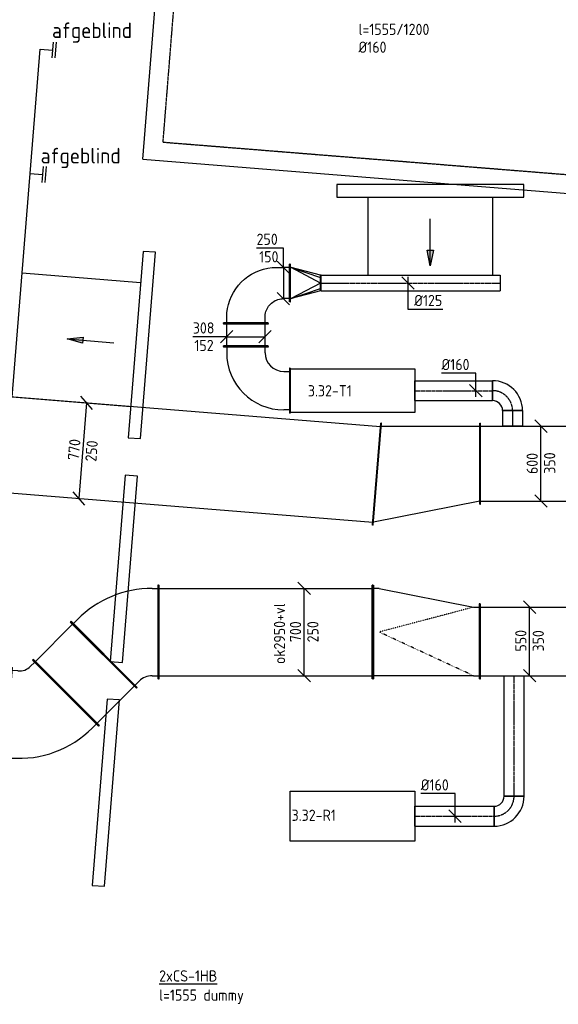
# Model space of a CAD drawing. Header units: millimetres. Extents: x -2745 to 52607, y -299 to 65129.
# Tile 15 of 40: x 11707 to 16027, y 20367 to 28258. Entities that reach past the tile are written whole.
import ezdxf

# ---------------------------------------------------------------- set-up
doc = ezdxf.new("R2010")
doc.units = ezdxf.units.MM
for name, pattern in [('2322107', [2000, 1000, 1000]), ('2322108', [7, 5, -2]), ('CENTER2', [28.575, 19.05, -3.175, 3.175, -3.175]), ('SMALL_DASH', [1.5, 0.5, -1])]:
    doc.linetypes.add(name, pattern=pattern)
for name, color, linetype in [('WL561---_AANVOER', 1, '2322107'), ('WL561---_RETOUR', 5, '2322108'), ('WL570---_APP', 2, 'Continuous'), ('WL570---_RETOUR_D', 4, 'Continuous'), ('WL570---_RETOUR_HL', 1, 'CENTER2'), ('WL570---_TOEVOER', 3, 'Continuous'), ('WL570---_TOEVOER_D', 3, 'Continuous'), ('WL570---_TOEVOER_HL', 1, 'CENTER2'), ('WL570---_TOEVOER_RST', 3, 'Continuous'), ('WM570---', 1, 'Continuous'), ('WM570---_RETOUR', 1, 'Continuous'), ('WM570---_TOEVOER', 1, 'Continuous')]:
    doc.layers.add(name, color=color, linetype=linetype)
doc.styles.add('STABICAD-018', font='ISOCP.SHX', dxfattribs={"height": 90})
doc.styles.add('STABICAD-025', font='ISOCP.SHX', dxfattribs={"height": 125})

# ---------------------------------------------------------------- blocks, each defined once
blk = doc.blocks.new('*U355')
at = {"color": 0, "linetype": 'Continuous'}
for p, q in [((0, 410, -3075), (5, 410, -3075)), ((0, -410, -3075), (0, 410, -3075)), ((5, -410, -3075), (5, 410, -3075)), ((3953.9, 410, -3075), (3948.9, 410, -3075)), ((3948.9, -410, -3075), (3948.9, 410, -3075)), ((3953.9, -410, -3075), (3953.9, 410, -3075)), ((5, 385, -3075), (3948.9, 385, -3075)), ((5, -385, -3075), (3948.9, -385, -3075)), ((0, -410, -3075), (5, -410, -3075)), ((3953.9, -410, -3075), (3948.9, -410, -3075))]:
    blk.add_line(p, q, dxfattribs=at)
at = {"layer": 'WM570---', "color": 2, "style": 'STABICAD-018'}
for tag, p in [('POSITIONCODE', (11392.9, 25020.4, 3075)), ('SECTIONCODE', (11392.9, 25020.4, 3075)), ('CODE', (10633.9, 24930.8, 3075))]:
    blk.add_attdef(tag, p, '', height=1.8, rotation=90, dxfattribs=at)
blk = doc.blocks.new('*U356')
at = {"color": 0, "linetype": 'Continuous'}
for p, q in [((76.6, 329.9, -3075), (-15, 437.6, -3075)), ((-30.8, -383.8, -3075), (30.8, 383.8, -3075)), ((15, -437.6, -3075), (-76.6, -329.9, -3075))]:
    blk.add_line(p, q, dxfattribs=at)
at = {"color": 0, "linetype": 'Continuous', "style": 'STABICAD-018'}
for s, p in [('770', (-31.4, -78.8, -3075)), ('250', (108.1, -91.1, -3075))]:
    blk.add_text(s, height=90, rotation=85.41265, dxfattribs=at).set_placement(p)
at = {"layer": 'WM570---', "color": 2, "style": 'STABICAD-018'}
blk.add_attdef('CODE', (12213.4, 24804.1, 3075), '', height=1.8, dxfattribs=at)
blk = doc.blocks.new('*U361')
at = {"color": 0, "linetype": 'Continuous'}
for p, q in [((0, 325, -3025), (5, 325, -3025)), ((0, -325, -3025), (0, 325, -3025)), ((5, -325, -3025), (5, 325, -3025)), ((2759.4, 325, -3025), (2754.4, 325, -3025)), ((2754.4, -325, -3025), (2754.4, 325, -3025)), ((2759.4, -325, -3025), (2759.4, 325, -3025)), ((5, 300, -3025), (2754.4, 300, -3025)), ((5, -300, -3025), (2754.4, -300, -3025)), ((0, -325, -3025), (5, -325, -3025)), ((2759.4, -325, -3025), (2754.4, -325, -3025))]:
    blk.add_line(p, q, dxfattribs=at)
at = {"layer": 'WM570---', "color": 2, "style": 'STABICAD-018'}
for tag, p in [('POSITIONCODE', (16178.9, 24850, 3025)), ('SECTIONCODE', (15398.1, 24700, 3025)), ('CODE', (15398.1, 24700, 3025))]:
    blk.add_attdef(tag, p, '', height=1.8, dxfattribs=at)
blk = doc.blocks.new('*U362')
at = {"color": 0, "linetype": 'Continuous'}
for p, q in [((50, 250, -3025), (-50, 350, -3025)), ((0, -300, -3025), (0, 300, -3025)), ((50, -350, -3025), (-50, -250, -3025))]:
    blk.add_line(p, q, dxfattribs=at)
at = {"color": 0, "linetype": 'Continuous', "style": 'STABICAD-018'}
for s, p in [('600', (-25, -83.7, -3025)), ('350', (115, -81, -3025))]:
    blk.add_text(s, height=90, rotation=90, dxfattribs=at).set_placement(p)
at = {"layer": 'WM570---', "color": 2, "style": 'STABICAD-018'}
blk.add_attdef('CODE', (15888, 24700, 3025), '', height=1.8, dxfattribs=at)
blk = doc.blocks.new('*U358')
at = {"color": 0, "linetype": 'Continuous'}
for p, q in [((0, 300, -3025), (5, 300, -3025)), ((0, -300, -3025), (0, 300, -3025)), ((5, -300, -3025), (5, 300, -3025)), ((5, 275, -3025), (2758.8, 275, -3025)), ((2763.8, 300, -3025), (2758.8, 300, -3025)), ((2758.8, -300, -3025), (2758.8, 300, -3025)), ((2763.8, -300, -3025), (2763.8, 300, -3025)), ((0, -300, -3025), (5, -300, -3025)), ((5, -275, -3025), (2758.8, -275, -3025)), ((2763.8, -300, -3025), (2758.8, -300, -3025))]:
    blk.add_line(p, q, dxfattribs=at)
at = {"layer": 'WM570---', "color": 2, "style": 'STABICAD-018'}
for tag, p in [('SECTIONCODE', (16432, 23425, 3025)), ('POSITIONCODE', (16432, 23425, 3025)), ('CODE', (15398.1, 23275, 3025))]:
    blk.add_attdef(tag, p, '', height=1.8, dxfattribs=at)
blk = doc.blocks.new('*U359')
at = {"color": 0, "linetype": 'Continuous'}
for p, q in [((0, 300, -3025), (5, 300, -3025)), ((0, -300, -3025), (0, 300, -3025)), ((5, -300, -3025), (5, 300, -3025)), ((50, 275, -3025), (5, 275, -3025)), ((50, 275, -3025), (808.4, 275, -3025)), ((808.4, 275, -3025), (853.4, 275, -3025)), ((858.4, 300, -3025), (853.4, 300, -3025)), ((853.4, -450, -3025), (853.4, 300, -3025)), ((858.4, -450, -3025), (858.4, 300, -3025)), ((0, -300, -3025), (5, -300, -3025)), ((50, -275, -3025), (5, -275, -3025)), ((808.4, -425, -3025), (50, -275, -3025)), ((808.4, -425, -3025), (853.4, -425, -3025)), ((858.4, -450, -3025), (853.4, -450, -3025))]:
    blk.add_line(p, q, dxfattribs=at)
at = {"color": 2, "linetype": 'SMALL_DASH'}
for p in [(50, 275, -175), (50, -275, -175)]:
    blk.add_line(p, (808.4, -75, -75), dxfattribs=at)
at = {"layer": 'WM570---', "color": 2, "style": 'STABICAD-018'}
for tag in ['SECTIONCODE', 'CODE', 'POSITIONCODE']:
    blk.add_attdef(tag, (15398.1, 23275, 3025), '', height=1.8, dxfattribs=at)
blk = doc.blocks.new('*U923')
at = {"color": 0, "linetype": 'Continuous'}
for p, q in [((50, 300, -3075), (-50, 400, -3075)), ((0, -350, -3075), (0, 350, -3075)), ((50, -400, -3075), (-50, -300, -3075))]:
    blk.add_line(p, q, dxfattribs=at)
at = {"color": 0, "linetype": 'Continuous', "style": 'STABICAD-018'}
for s, p in [('700', (-25, -81, -3075)), ('250', (115, -82.2, -3075))]:
    blk.add_text(s, height=90, rotation=90, dxfattribs=at).set_placement(p)
at = {"layer": 'WM570---_RETOUR', "color": 2, "style": 'STABICAD-018'}
blk.add_attdef('CODE', (13988.7, 23350, 3075), '', height=1.8, dxfattribs=at)
blk = doc.blocks.new('*U370')
at = {"color": 0, "linetype": 'Continuous'}
for p, q in [((-101, 393.9, -3075), (-69.2, 425.8, -3075)), ((-83.4, 447, -3075), (-86.9, 443.4, -3075)), ((443.4, -86.9, -3075), (-86.9, 443.4, -3075)), ((447, -83.4, -3075), (-83.4, 447, -3075)), ((-257.1, 375, -3075), (-252.1, 375, -3075)), ((-257.1, -375, -3075), (-257.1, 375, -3075)), ((-252.1, -375, -3075), (-252.1, 375, -3075)), ((-207.1, 350, -3075), (-252.1, 350, -3075)), ((393.9, -101, -3075), (425.8, -69.2, -3075)), ((447, -83.4, -3075), (443.4, -86.9, -3075)), ((-257.1, -375, -3075), (-252.1, -375, -3075)), ((-207.1, -350, -3075), (-252.1, -350, -3075))]:
    blk.add_line(p, q, dxfattribs=at)
for radius in [150, 850]:
    blk.add_arc((-207.1, 500, -3075), radius, 270, 315, dxfattribs=at)
at = {"layer": 'WM570---_TOEVOER', "color": 2, "style": 'STABICAD-018'}
for tag in ['CODE', 'SECTIONCODE', 'POSITIONCODE']:
    blk.add_attdef(tag, (12563.4, 23350, 3075), '', height=1.8, dxfattribs=at)
blk = doc.blocks.new('*U369')
at = {"color": 0, "linetype": 'Continuous'}
for p, q in [((0, 375, -3075), (5, 375, -3075)), ((0, -375, -3075), (0, 375, -3075)), ((5, -375, -3075), (5, 375, -3075)), ((5, 350, -3075), (425.9, 350, -3075)), ((430.9, 375, -3075), (425.9, 375, -3075)), ((425.9, -375, -3075), (425.9, 375, -3075)), ((430.9, -375, -3075), (430.9, 375, -3075)), ((0, -375, -3075), (5, -375, -3075)), ((5, -350, -3075), (425.9, -350, -3075)), ((430.9, -375, -3075), (425.9, -375, -3075))]:
    blk.add_line(p, q, dxfattribs=at)
at = {"layer": 'WM570---_TOEVOER', "color": 2, "style": 'STABICAD-018'}
for tag in ['CODE', 'SECTIONCODE', 'POSITIONCODE']:
    blk.add_attdef(tag, (12381.6, 23168.2, 3075), '', height=1.8, dxfattribs=at)
blk = doc.blocks.new('*U368')
at = {"color": 0, "linetype": 'Continuous'}
for p, q in [((-123.2, 395.1, -3075), (-94.1, 429.4, -3075)), ((-109.9, 449.4, -3075), (-113.1, 445.6, -3075)), ((457.9, -40.6, -3075), (-113.1, 445.6, -3075)), ((461.2, -36.8, -3075), (-109.9, 449.4, -3075)), ((-271, 375, -3075), (-266, 375, -3075)), ((-271, -375, -3075), (-271, 375, -3075)), ((-266, -375, -3075), (-266, 375, -3075)), ((-221, 350, -3075), (-266, 350, -3075)), ((409.7, -58.7, -3075), (438.9, -24.4, -3075)), ((461.2, -36.8, -3075), (457.9, -40.6, -3075)), ((-271, -375, -3075), (-266, -375, -3075)), ((-221, -350, -3075), (-266, -350, -3075))]:
    blk.add_line(p, q, dxfattribs=at)
for radius in [128.4, 828.4]:
    blk.add_arc((-221, 478.4, -3075), radius, 270, 319.58735, dxfattribs=at)
at = {"layer": 'WM570---_TOEVOER', "color": 2, "style": 'STABICAD-018'}
for tag in ['SECTIONCODE', 'CODE', 'POSITIONCODE']:
    blk.add_attdef(tag, (11885.3, 22671.9, 3075), '', height=1.8, dxfattribs=at)
blk = doc.blocks.new('*U436')
at = {"color": 0, "linetype": 'Continuous'}
for p, q in [((50, 225, -3025), (-50, 325, -3025)), ((0, -275, -3025), (0, 275, -3025)), ((50, -325, -3025), (-50, -225, -3025))]:
    blk.add_line(p, q, dxfattribs=at)
at = {"color": 0, "linetype": 'Continuous', "style": 'STABICAD-018'}
for s, p in [('550', (-25, -81, -3025)), ('350', (115, -81, -3025))]:
    blk.add_text(s, height=90, rotation=90, dxfattribs=at).set_placement(p)
at = {"layer": 'WM570---', "color": 2, "style": 'STABICAD-018'}
blk.add_attdef('CODE', (15796.6, 23275, 3025), '', height=1.8, dxfattribs=at)
blk = doc.blocks.new('*U367')
at = {"color": 0, "linetype": 'Continuous'}
for p, q in [((0, 375, -3075), (5, 375, -3075)), ((0, -375, -3075), (0, 375, -3075)), ((5, -375, -3075), (5, 375, -3075)), ((5, 350, -3075), (1714.2, 350, -3075)), ((1719.2, 375, -3075), (1714.2, 375, -3075)), ((1714.2, -375, -3075), (1714.2, 375, -3075)), ((1719.2, -375, -3075), (1719.2, 375, -3075)), ((0, -375, -3075), (5, -375, -3075)), ((5, -350, -3075), (1714.2, -350, -3075)), ((1719.2, -375, -3075), (1714.2, -375, -3075))]:
    blk.add_line(p, q, dxfattribs=at)
at = {"layer": 'WM570---_TOEVOER', "color": 2, "style": 'STABICAD-018'}
for tag in ['CODE', 'SECTIONCODE', 'POSITIONCODE']:
    blk.add_attdef(tag, (12820.5, 23350, 3075), '', height=1.8, dxfattribs=at)
blk = doc.blocks.new('*U390')
at = {"color": 0, "linetype": 'Continuous'}
for p, q in [((-354, 179, -3000), (-349, 179, -3000)), ((-354, -179, -3000), (-354, 179, -3000)), ((-349, -179, -3000), (-349, 179, -3000)), ((-349, 154, -3000), (-304, 154, -3000)), ((-304, -154, -3000), (-349, -154, -3000)), ((-354, -179, -3000), (-349, -179, -3000)), ((-154, -304, -3000), (-154, -349, -3000)), ((154, -349, -3000), (154, -304, -3000)), ((-179, -354, -3000), (-179, -349, -3000)), ((-179, -349, -3000), (179, -349, -3000)), ((-179, -354, -3000), (179, -354, -3000)), ((179, -354, -3000), (179, -349, -3000))]:
    blk.add_line(p, q, dxfattribs=at)
for radius in [458, 150]:
    blk.add_arc((-304, -304, -3000), radius, 0, 90, dxfattribs=at)
at = {"layer": 'WM570---', "color": 2, "style": 'STABICAD-018'}
for tag in ['CODE', 'SECTIONCODE', 'POSITIONCODE']:
    blk.add_attdef(tag, (13521, 24910, 3000), '', height=1.8, dxfattribs=at)
blk = doc.blocks.new('*U392')
at = {"color": 0, "linetype": 'Continuous'}
for p, q in [((-59.7, 0, -3000), (-271.7, 0, -3000)), ((0, 0, -3000), (-59.7, 0, -3000)), ((-50, -50, -3000), (50, 50, -3000)), ((0, 0, -3000), (308, 0, -3000)), ((258, -50, -3000), (358, 50, -3000))]:
    blk.add_line(p, q, dxfattribs=at)
at = {"color": 0, "linetype": 'Continuous', "style": 'STABICAD-018'}
for s, p in [('308', (-271.7, 25, -3000)), ('152', (-259.1, -115, -3000))]:
    blk.add_text(s, height=90, dxfattribs=at).set_placement(p)
at = {"layer": 'WM570---', "color": 2, "style": 'STABICAD-018'}
blk.add_attdef('CODE', (13367, 25638.7, 3000), '', height=1.8, dxfattribs=at)
blk = doc.blocks.new('*U391')
at = {"color": 0, "linetype": 'Continuous'}
for p, q in [((0, 179, -3000), (5, 179, -3000)), ((0, -179, -3000), (0, 179, -3000)), ((5, -179, -3000), (5, 179, -3000)), ((183.6, 179, -3000), (178.6, 179, -3000)), ((178.6, -179, -3000), (178.6, 179, -3000)), ((183.6, -179, -3000), (183.6, 179, -3000)), ((5, 154, -3000), (178.6, 154, -3000)), ((5, -154, -3000), (178.6, -154, -3000)), ((0, -179, -3000), (5, -179, -3000)), ((183.6, -179, -3000), (178.6, -179, -3000))]:
    blk.add_line(p, q, dxfattribs=at)
at = {"layer": 'WM570---', "color": 2, "style": 'STABICAD-018'}
for tag, p in [('POSITIONCODE', (13671, 25730.1, 3000)), ('CODE', (13521, 25638.7, 3000)), ('SECTIONCODE', (13521, 25638.7, 3000))]:
    blk.add_attdef(tag, p, '', height=1.8, dxfattribs=at)
blk = doc.blocks.new('*U389')
at = {"color": 0, "linetype": 'Continuous'}
for p, q in [((-325, 179, -3000), (-320, 179, -3000)), ((-325, -179, -3000), (-325, 179, -3000)), ((-320, -179, -3000), (-320, 179, -3000)), ((-320, 154, -3000), (-275, 154, -3000)), ((-275, 154, -3000), (-240.1, 152.5, -3000)), ((-240.1, 152.5, -3000), (-205.5, 147.9, -3000)), ((-205.5, 147.9, -3000), (-171.5, 140.4, -3000)), ((-171.5, 140.4, -3000), (-138.2, 129.9, -3000)), ((-138.2, 129.9, -3000), (-106, 116.5, -3000)), ((-106, 116.5, -3000), (-75, 100.4, -3000)), ((-75, 100.4, -3000), (-45.6, 81.7, -3000)), ((-45.6, 81.7, -3000), (-17.9, 60.4, -3000)), ((-17.9, 60.4, -3000), (7.8, 36.8, -3000)), ((7.8, 36.8, -3000), (31.4, 11.1, -3000)), ((31.4, 11.1, -3000), (52.7, -16.6, -3000)), ((52.7, -16.6, -3000), (71.4, -46, -3000)), ((71.4, -46, -3000), (87.5, -77, -3000)), ((87.5, -77, -3000), (100.9, -109.2, -3000)), ((-320, -154, -3000), (-275, -154, -3000)), ((-275, -154, -3000), (-263.2, -154.5, -3000)), ((-263.2, -154.5, -3000), (-251.5, -155.8, -3000)), ((-251.5, -155.8, -3000), (-240, -158.1, -3000)), ((100.9, -109.2, -3000), (111.4, -142.5, -3000)), ((111.4, -142.5, -3000), (118.9, -176.5, -3000)), ((-325, -179, -3000), (-320, -179, -3000)), ((-240, -158.1, -3000), (-228.6, -161.3, -3000)), ((-228.6, -161.3, -3000), (-217.6, -165.4, -3000)), ((-217.6, -165.4, -3000), (-206.9, -170.3, -3000)), ((-206.9, -170.3, -3000), (-196.6, -176.1, -3000)), ((-196.6, -176.1, -3000), (-186.8, -182.6, -3000)), ((-186.8, -182.6, -3000), (-177.6, -189.9, -3000)), ((-177.6, -189.9, -3000), (-168.9, -197.9, -3000)), ((-168.9, -197.9, -3000), (-160.9, -206.6, -3000)), ((-160.9, -206.6, -3000), (-153.6, -215.8, -3000)), ((-153.6, -215.8, -3000), (-147.1, -225.6, -3000)), ((-147.1, -225.6, -3000), (-141.3, -235.9, -3000)), ((-141.3, -235.9, -3000), (-136.4, -246.6, -3000)), ((118.9, -176.5, -3000), (123.5, -211.1, -3000)), ((123.5, -211.1, -3000), (125, -246, -3000)), ((-136.4, -246.6, -3000), (-132.3, -257.6, -3000)), ((-132.3, -257.6, -3000), (-129.1, -269, -3000)), ((-129.1, -269, -3000), (-126.8, -280.5, -3000)), ((-126.8, -280.5, -3000), (-125.5, -292.2, -3000)), ((-125.5, -292.2, -3000), (-125, -304, -3000)), ((-125, -349, -3000), (-125, -304, -3000)), ((125, -246, -3000), (125, -275, -3000)), ((125, -275, -3000), (125, -304, -3000)), ((125, -349, -3000), (125, -304, -3000)), ((-150, -354, -3000), (-150, -349, -3000)), ((-150, -349, -3000), (150, -349, -3000)), ((-150, -354, -3000), (150, -354, -3000)), ((150, -354, -3000), (150, -349, -3000))]:
    blk.add_line(p, q, dxfattribs=at)
at = {"layer": 'WM570---', "color": 2, "style": 'STABICAD-018'}
for tag in ['CODE', 'SECTIONCODE', 'POSITIONCODE']:
    blk.add_attdef(tag, (13521, 26147.4, 3000), '', height=1.8, dxfattribs=at)
blk = doc.blocks.new('*U386')
at = {"color": 0, "linetype": 'Continuous'}
for p, q in [((0, 155.6, -3000), (-214.4, 155.6, -3000)), ((0, 0, -3000), (0, 155.6, -3000)), ((50, -50, -3000), (-50, 50, -3000)), ((0, 0, -3000), (0, -250, -3000)), ((50, -300, -3000), (-50, -200, -3000))]:
    blk.add_line(p, q, dxfattribs=at)
at = {"color": 0, "linetype": 'Continuous', "style": 'STABICAD-018'}
for s, p in [('250', (-214.4, 180.6, -3000)), ('150', (-194.1, 40.6, -3000))]:
    blk.add_text(s, height=90, dxfattribs=at).set_placement(p)
at = {"layer": 'WM570---_TOEVOER', "color": 2, "style": 'STABICAD-018'}
blk.add_attdef('CODE', (13961, 26272.4, 3000), '', height=1.8, dxfattribs=at)
blk = doc.blocks.new('*U388')
at = {"color": 0, "linetype": 'Continuous'}
for p, q in [((-5, 150, -3000), (0, 150, -3000)), ((-5, -150, -3000), (-5, 150, -3000)), ((0, -150, -3000), (0, 150, -3000)), ((0, 125, -3000), (5, 125, -3000)), ((240, 0, -3000), (5, 125, -3000)), ((5, 125, -3000), (240, 44.2, -3000)), ((240, 62.5, -3000), (5, 125, -3000)), ((245, 62.5, -3000), (240, 62.5, -3000)), ((240, -62.5, -3000), (240, 62.5, -3000)), ((245, -62.5, -3000), (245, 62.5, -3000)), ((240, 0, -3000), (5, -125, -3000)), ((5, -125, -3000), (240, -44.2, -3000)), ((240, -62.5, -3000), (5, -125, -3000)), ((245, -62.5, -3000), (240, -62.5, -3000)), ((-5, -150, -3000), (0, -150, -3000)), ((5, -125, -3000), (0, -125, -3000))]:
    blk.add_line(p, q, dxfattribs=at)
at = {"layer": 'WM570---', "color": 2, "style": 'STABICAD-018'}
for tag, p in [('CODE', (13880, 26247.4, 3000)), ('SECTIONCODE', (13880, 26147.4, 3000)), ('POSITIONCODE', (13880, 26147.4, 3000))]:
    blk.add_attdef(tag, p, '', height=1.8, dxfattribs=at)
blk = doc.blocks.new('*U387')
at = {"color": 0, "linetype": 'Continuous'}
for p, q in [((0, 62.5, -3000), (1436.1, 62.5, -3000)), ((0, -62.5, -3000), (0, 62.5, -3000)), ((1436.1, 62.5, -3000), (1436.1, -62.5, -3000)), ((0, -62.5, -3000), (1436.1, -62.5, -3000))]:
    blk.add_line(p, q, dxfattribs=at)
at = {"layer": 'WL570---_TOEVOER_HL', "linetype": 'CENTER2'}
blk.add_line((0, 0, -3000), (1436.1, 0, -3000), dxfattribs=at)
at = {"layer": 'WM570---', "color": 2, "style": 'STABICAD-018'}
for tag in ['CODE', 'SECTIONCODE', 'POSITIONCODE']:
    blk.add_attdef(tag, (14125, 26147.4, 3000), '', height=1.8, dxfattribs=at)
blk = doc.blocks.new('*U393')
at = {"color": 0, "linetype": 'Continuous'}
for p, q in [((50, -50, -3000), (-50, 50, -3000)), ((0, 50, -3000), (0, -210.3, -3000)), ((0, -210.3, -3000), (278.7, -210.3, -3000))]:
    blk.add_line(p, q, dxfattribs=at)
at = {"color": 0, "linetype": 'Continuous', "style": 'STABICAD-018'}
blk.add_text('%%c125', height=90, dxfattribs=at).set_placement((50, -185.3, -3000))
at = {"layer": 'WM570---', "color": 2, "style": 'STABICAD-018'}
blk.add_attdef('CODE', (14821.4, 26147.4, 3000), '', height=1.8, dxfattribs=at)
blk = doc.blocks.new('*U395')
at = {"color": 0, "linetype": 'Continuous'}
for p, q in [((0, 80, -3000), (625, 80, -3000)), ((0, -80, -3000), (0, 80, -3000)), ((625, 80, -3000), (625, -80, -3000)), ((0, -80, -3000), (625, -80, -3000))]:
    blk.add_line(p, q, dxfattribs=at)
at = {"layer": 'WL570---_TOEVOER_HL', "linetype": 'CENTER2'}
blk.add_line((0, 0, -3000), (625, 0, -3000), dxfattribs=at)
at = {"layer": 'WM570---', "color": 2, "style": 'STABICAD-018'}
for tag in ['CODE', 'SECTIONCODE', 'POSITIONCODE']:
    blk.add_attdef(tag, (14875, 25284.7, 3000), '', height=1.8, dxfattribs=at)
blk = doc.blocks.new('*U394')
at = {"color": 0, "linetype": 'Continuous'}
for p, q in [((-160, -80, -3000), (-160, 80, -3000)), ((80, -160, -3000), (-80, -160, -3000))]:
    blk.add_line(p, q, dxfattribs=at)
for radius, start in [(240, 0), (80, 360)]:
    blk.add_arc((-160, -160, -3000), radius, start, 90, dxfattribs=at)
at = {"layer": 'WL570---_TOEVOER_HL', "linetype": 'CENTER2'}
blk.add_arc((-160, -160, -3000), 160, 0, 90, dxfattribs=at)
at = {"layer": 'WM570---', "color": 2, "style": 'STABICAD-018'}
for tag in ['CODE', 'SECTIONCODE', 'POSITIONCODE']:
    blk.add_attdef(tag, (15660, 25284.7, 3000), '', height=1.8, dxfattribs=at)
blk = doc.blocks.new('*U399')
at = {"color": 0, "linetype": 'Continuous'}
for p, q in [((0, 80, -3000), (124.7, 80, -3000)), ((0, -80, -3000), (0, 80, -3000)), ((124.7, 80, -3000), (124.7, -80, -3000)), ((0, -80, -3000), (124.7, -80, -3000))]:
    blk.add_line(p, q, dxfattribs=at)
at = {"layer": 'WL570---_TOEVOER_HL', "linetype": 'CENTER2'}
blk.add_line((0, 0, -3000), (124.7, 0, -3000), dxfattribs=at)
at = {"layer": 'WM570---', "color": 2, "style": 'STABICAD-018'}
for tag in ['CODE', 'SECTIONCODE', 'POSITIONCODE']:
    blk.add_attdef(tag, (15660, 25124.7, 3000), '', height=1.8, dxfattribs=at)
blk = doc.blocks.new('*U396')
at = {"color": 0, "linetype": 'Continuous'}
for p, q in [((0, 139.4, -3000), (-275.1, 139.4, -3000)), ((0, -50, -3000), (0, 139.4, -3000)), ((50, -50, -3000), (-50, 50, -3000))]:
    blk.add_line(p, q, dxfattribs=at)
at = {"color": 0, "linetype": 'Continuous', "style": 'STABICAD-018'}
blk.add_text('%%c160', height=90, dxfattribs=at).set_placement((-275.1, 164.4, -3000))
at = {"layer": 'WM570---', "color": 2, "style": 'STABICAD-018'}
blk.add_attdef('CODE', (15365.3, 25284.7, 3000), '', height=1.8, dxfattribs=at)
blk = doc.blocks.new('*U419')
at = {"color": 0, "linetype": 'Continuous'}
for p, q in [((0, 80, -3000), (637.2, 80, -3000)), ((0, -80, -3000), (0, 80, -3000)), ((637.2, 80, -3000), (637.2, -80, -3000)), ((0, -80, -3000), (637.2, -80, -3000))]:
    blk.add_line(p, q, dxfattribs=at)
at = {"layer": 'WL570---_RETOUR_HL', "linetype": 'CENTER2'}
blk.add_line((0, 0, -3000), (637.2, 0, -3000), dxfattribs=at)
at = {"layer": 'WM570---', "color": 2, "style": 'STABICAD-018'}
for tag in ['CODE', 'SECTIONCODE', 'POSITIONCODE']:
    blk.add_attdef(tag, (14875, 21874.2, 3000), '', height=1.8, dxfattribs=at)
blk = doc.blocks.new('*U418')
at = {"color": 0, "linetype": 'Continuous'}
for p, q in [((-80, 160, -3000), (80, 160, -3000)), ((-160, -80, -3000), (-160, 80, -3000))]:
    blk.add_line(p, q, dxfattribs=at)
for radius in [80, 240]:
    blk.add_arc((-160, 160, -3000), radius, 270, 0, dxfattribs=at)
at = {"layer": 'WL570---_RETOUR_HL', "linetype": 'CENTER2'}
blk.add_arc((-160, 160, -3000), 160, 270, 0, dxfattribs=at)
at = {"layer": 'WM570---', "color": 2, "style": 'STABICAD-018'}
for tag in ['CODE', 'SECTIONCODE', 'POSITIONCODE']:
    blk.add_attdef(tag, (15672.2, 21874.2, 3000), '', height=1.8, dxfattribs=at)
blk = doc.blocks.new('*U423')
at = {"color": 0, "linetype": 'Continuous'}
for p, q in [((0, 80, -3000), (965.8, 80, -3000)), ((0, -80, -3000), (0, 80, -3000)), ((0, -80, -3000), (965.8, -80, -3000))]:
    blk.add_line(p, q, dxfattribs=at)
at = {"color": 2, "linetype": 'SMALL_DASH'}
blk.add_line((965.8, 80, -3000), (965.8, -80, -3000), dxfattribs=at)
at = {"layer": 'WL570---_RETOUR_HL', "linetype": 'CENTER2'}
blk.add_line((0, 0, -3000), (965.8, 0, -3000), dxfattribs=at)
at = {"layer": 'WM570---', "color": 2, "style": 'STABICAD-018'}
for tag in ['CODE', 'SECTIONCODE', 'POSITIONCODE']:
    blk.add_attdef(tag, (15672.2, 22034.2, 3000), '', height=1.8, dxfattribs=at)
blk = doc.blocks.new('*U420')
at = {"color": 0, "linetype": 'Continuous'}
for p, q in [((0, 180.7, -3000), (-275.1, 180.7, -3000)), ((0, -50, -3000), (0, 180.7, -3000)), ((50, -50, -3000), (-50, 50, -3000))]:
    blk.add_line(p, q, dxfattribs=at)
at = {"color": 0, "linetype": 'Continuous', "style": 'STABICAD-018'}
blk.add_text('%%c160', height=90, dxfattribs=at).set_placement((-275.1, 205.7, -3000))
at = {"layer": 'WM570---', "color": 2, "style": 'STABICAD-018'}
blk.add_attdef('CODE', (15199, 21874.2, 3000), '', height=1.8, dxfattribs=at)
blk = doc.blocks.new('DM_SYM002')
at = {"color": 0, "linetype": 'Continuous'}
for p, q in [((0, 0), (-7.5, 0)), ((-2.5, -0.5), (-2.5, 0.5)), ((-2.5, 0.5), (0, 0)), ((0, 0), (-2.5, -0.5))]:
    blk.add_line(p, q, dxfattribs=at)
blk.add_solid([(-2.5, 0.5), (-2.5, -0.5), (0, 0)], dxfattribs=at)

msp = doc.modelspace()

# ---------------------------------------------------------------- linework, layer by layer
at = {"layer": 'WL561---_AANVOER', "linetype": '2322107'}
for q in [(14688.4, 51977.8), (24666.3, 26178.6)]:
    msp.add_line((12695.5, 27139.1), q, dxfattribs=at)
at = {"layer": 'WL561---_RETOUR', "linetype": '2322108'}
for q in [(14849.5, 52109.4), (24746.4, 26322.7)]:
    msp.add_line((12857, 27276.7), q, dxfattribs=at)
at = {"layer": 'WL570---_APP'}
for points in [[(13875, 25459.7), (14875, 25459.7), (14875, 25109.7), (13875, 25109.7)], [(13875, 22074.2), (14875, 22074.2), (14875, 21674.2), (13875, 21674.2)]]:
    msp.add_lwpolyline(points, close=True, dxfattribs=at)
at = {"layer": 'WL570---_TOEVOER_D', "linetype": 'Continuous'}
for p, q in [((15398.1, 25000), (14605.9, 24998.3)), ((15398.1, 24400), (14544.3, 24230.8))]:
    msp.add_line(p, q, dxfattribs=at)
at = {"layer": 'WL570---_TOEVOER_D'}
msp.add_line((14606, 24998.7), (15403.1, 25000), dxfattribs=at)
at = {"layer": 'WL570---_TOEVOER_RST'}
for p, q in [((11973.9, 28078.8), (11963.6, 27951.1)), ((11998.9, 28078.8), (11988.6, 27951.1)), ((11893.7, 27082), (11883.4, 26954.3)), ((11918.7, 27082), (11908.4, 26954.3))]:
    msp.add_line(p, q, dxfattribs=at)
for points in [[(12596.7, 25155.4), (11646.4, 25231.8), (11871, 28022.8), (11968.8, 28014.9)], [(11790.8, 27026), (11888.6, 27018.2)], [(14500, 26836), (14500, 26209.9)], [(15500, 26836), (15500, 26209.9)], [(11726.6, 26228.6), (12676.9, 26152.1)]]:
    msp.add_lwpolyline(points, dxfattribs=at)
for points in [[(14250, 26836), (15750, 26836), (15750, 26936), (14250, 26936)], [(12796.8, 26394.6), (12697, 26400.9), (12576.8, 24907.4), (12676.6, 24900.8)], [(12652.4, 24600.3), (12552.6, 24606.7), (12432.4, 23113.2), (12532.2, 23106.5)], [(12508, 22806.1), (12408.2, 22812.5), (12288.1, 21319), (12387.9, 21312.3)]]:
    msp.add_lwpolyline(points, close=True, dxfattribs=at)

# ---------------------------------------------------------------- block references
at = {"layer": 'WL570---_RETOUR_D', "linetype": 'Continuous'}
for name, p, rotation in [('*U370', (12563.4, 23350, 3075), 180), ('*U359', (15398.1, 23275, 3025), 180), ('*U369', (12381.6, 23168.2, 3075), 224.9999999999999), ('*U368', (11885.3, 22671.9, 3075), 355.4126457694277), ('*U423', (15672.2, 22034.2, 3000), 90.00000000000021)]:
    msp.add_blockref(name, p, dxfattribs=dict(at, rotation=rotation))
for name, p in [('*U367', (12820.5, 23350, 3075)), ('*U358', (15398.1, 23275, 3025)), ('*U418', (15672.2, 21874.2, 3000)), ('*U419', (14875, 21874.2, 3000))]:
    msp.add_blockref(name, p, dxfattribs=at)
at = {"layer": 'WL570---_TOEVOER', "linetype": 'Continuous'}
for p, xscale, yscale, zscale, rotation in [((15000, 26286), 50, 50, 50, 270), ((12088.7, 25699.1), 49.99999999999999, 49.99999999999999, 49.99999999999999, 175.4252666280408)]:
    msp.add_blockref('DM_SYM002', p, dxfattribs=dict(at, xscale=xscale, yscale=yscale, zscale=zscale, rotation=rotation))
at = {"layer": 'WL570---_TOEVOER_D', "linetype": 'Continuous'}
for name, p, rotation in [('*U389', (13521, 26147.4, 3000), 90.00000000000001), ('*U391', (13521, 25638.7, 3000), 90.00000000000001), ('*U390', (13521, 25284.7, 3000), 180), ('*U355', (10633.9, 24930.8, 3075), 355.412645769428), ('*U399', (15660, 25124.7, 3000), 270)]:
    msp.add_blockref(name, p, dxfattribs=dict(at, rotation=rotation))
for name, p in [('*U388', (13880, 26147.4, 3000)), ('*U387', (14125, 26147.4, 3000)), ('*U395', (14875, 25284.7, 3000)), ('*U394', (15660, 25284.7, 3000)), ('*U361', (15398.1, 24700, 3025))]:
    msp.add_blockref(name, p, dxfattribs=at)
at = {"layer": 'WM570---_RETOUR', "linetype": 'Continuous'}
for name, p in [('*U923', (13988.7, 23350, 3075)), ('*U436', (15796.6, 23275, 3025)), ('*U420', (15199, 21874.2, 3000))]:
    msp.add_blockref(name, p, dxfattribs=at)
at = {"layer": 'WM570---_TOEVOER', "linetype": 'Continuous'}
for name, p in [('*U386', (13821.5, 26272.4, 3000)), ('*U393', (14821.4, 26147.4, 3000)), ('*U392', (13367, 25717.1, 3000)), ('*U396', (15365.3, 25284.7, 3000)), ('*U356', (12213.4, 24804.1, 3075)), ('*U362', (15888, 24700, 3025))]:
    msp.add_blockref(name, p, dxfattribs=at)

# ---------------------------------------------------------------- texts
at = {"layer": 'WM570---'}
for s, height, style, p in [('afgeblind', 125, 'STABICAD-025', (11965.9, 28110.7, 3050)), ('l=1555/1200', 90, 'STABICAD-018', (14424.4, 28135.4)), ('%%C160', 90, 'STABICAD-018', (14424.4, 27992.4)), ('afgeblind', 125, 'STABICAD-025', (11874.7, 27105.7, 3050)), ('3.32-T1', 90, 'STABICAD-018', (14018.6, 25238.8)), ('3.32-R1', 90, 'STABICAD-018', (13887.9, 21836.8)), ('%%U2xCS-1HB', 90, 'STABICAD-018', (12825.2, 20549.1)), ('l=1555 dummy', 90, 'STABICAD-018', (12825.2, 20395.5))]:
    msp.add_text(s, height=height, dxfattribs=dict(at, style=style)).set_placement(p)
at = {"layer": 'WM570---_RETOUR', "linetype": 'Continuous', "style": 'STABICAD-018'}
msp.add_text('ok2950+vl', height=90, rotation=90, dxfattribs=at).set_placement((13836.1, 23093.4))

doc.saveas('drawing.dxf')
